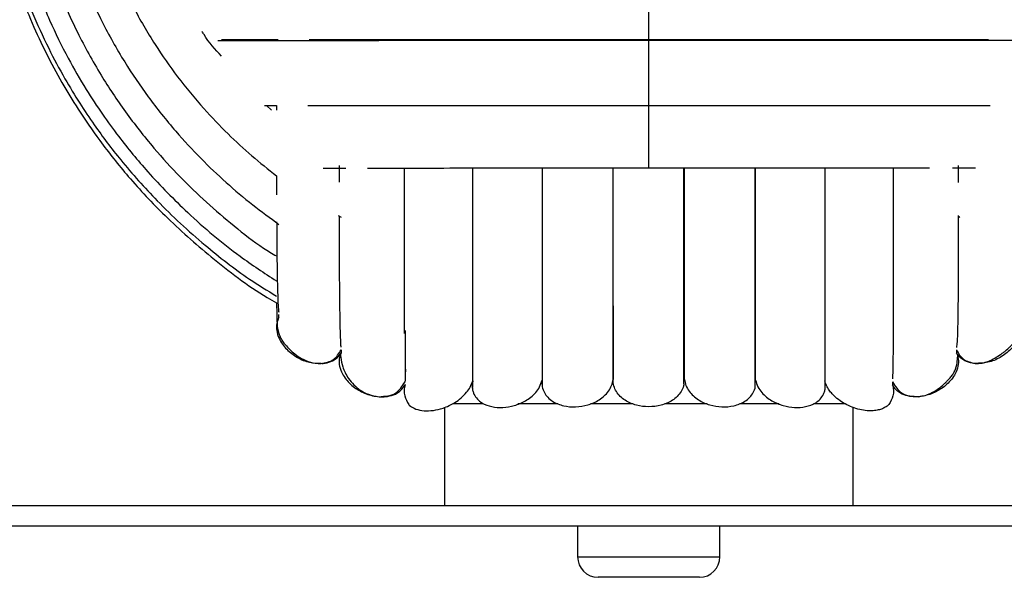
# Paper-space layout '_Izquierda' of a CAD drawing. Header units: millimetres. Extents: x -200 to 200, y -56 to 638.
# Tile 2 of 10: x -62 to 35, y -56 to -1. Entities that reach past the tile are written whole.
import ezdxf

# ---------------------------------------------------------------- set-up
doc = ezdxf.new("R2010")
doc.units = ezdxf.units.MM

psp = doc.layouts.new('_Izquierda')

# ---------------------------------------------------------------- linework, layer by layer
at = {"color": 7, "linetype": 'Continuous', "lineweight": 25}
for p, q in [((-36.921, -9.84), (-37.418, -9.371)), ((-36.441, -9.371), (-36.441, -9.832)), ((30.313, -16.917), (30.313, -15.253)), ((-30.391, -20.152), (-30.12, -20.308)), ((30.316, -20.332), (30.458, -20.251)), ((-36.199, -30.123), (-36.199, -29.841)), ((-30.121, -33.304), (-30.121, -33.596)), ((30.121, -33.304), (30.122, -33.596)), ((-23.812, -35.724), (-23.775, -35.195)), ((-23.86, -36.414), (-23.857, -36.364)), ((23.86, -36.42), (23.86, -36.726)), ((-23.86, -36.684), (-23.86, -36.726)), ((26.405, -37.879), (26.67, -37.821)), ((-20, -38.939), (-20, -48.555)), ((-19.216, -38.555), (-16.21, -38.555)), ((-12.803, -38.555), (-8.895, -38.555)), ((-5.713, -38.555), (-1.574, -38.555)), ((1.57, -38.555), (5.702, -38.555)), ((8.915, -38.555), (12.776, -38.555)), ((16.132, -38.555), (19.272, -38.555)), ((20, -48.555), (20, -38.932)), ((110, -48.555), (-110, -48.555)), ((110, -50.555), (-110, -50.555)), ((-6.965, -50.555), (-6.965, -53.555)), ((6.965, -53.555), (6.965, -50.555)), ((-6.965, -53.555), (6.965, -53.555)), ((4.965, -55.555), (-4.965, -55.555))]:
    psp.add_line(p, q, dxfattribs=at)
for centre, start, end in [((-4.965, -53.555), 180, 270), ((4.965, -53.555), 270, 0)]:
    psp.add_arc(centre, 2, start, end, dxfattribs=at)
for points, knots in [([(-65, 20.945), (-64.887, 18.26), (-64.667, 13), (-62.973, 5.515), (-60.567, -1.187), (-58.063, -6.168), (-55.765, -9.944), (-53.628, -13.042), (-50.828, -16.554), (-47.233, -20.41), (-42.696, -24.385), (-39.019, -27.237), (-36.735, -28.516), (-36.429, -28.688)], [0, 0, 0, 0, 0.134567, 0.263676, 0.383044, 0.491144, 0.542629, 0.604746, 0.679809, 0.767807, 0.868694, 0.982423, 1, 1, 1, 1]), ([(-64.6, 20.945), (-64.53, 18.846), (-64.398, 14.842), (-63.41, 9.201), (-62.072, 4.246), (-60.502, -0.023), (-58.861, -3.629), (-57.268, -6.608), (-55.759, -9.099), (-53.967, -11.774), (-51.508, -15.02), (-47.948, -19.016), (-43.718, -22.9), (-39.776, -25.995), (-37.326, -27.494), (-36.433, -28.04)], [0, 0, 0, 0, 0.10666, 0.203437, 0.29032, 0.367298, 0.434388, 0.491598, 0.538934, 0.582395, 0.655229, 0.7458, 0.85405, 0.946829, 1, 1, 1, 1]), ([(-63.352, 20.945), (-63.274, 18.752), (-63.126, 14.57), (-62.023, 8.689), (-60.531, 3.54), (-58.784, -0.878), (-56.962, -4.594), (-55.197, -7.649), (-53.528, -10.192), (-51.551, -12.909), (-48.844, -16.189), (-44.929, -20.168), (-40.708, -23.757), (-37.643, -25.766), (-36.437, -26.556)], [0, 0, 0, 0, 0.115435, 0.22018, 0.314205, 0.397521, 0.470125, 0.532038, 0.583276, 0.630286, 0.709061, 0.807023, 0.924107, 1, 1, 1, 1]), ([(-61.395, 20.945), (-61.31, 18.702), (-61.147, 14.376), (-59.91, 8.234), (-58.178, 2.735), (-56.066, -2.105), (-53.749, -6.301), (-51.232, -10.083), (-48.621, -13.405), (-45.945, -16.336), (-43.322, -18.88), (-40.586, -21.18), (-38.333, -23.003), (-36.868, -23.86), (-36.442, -24.109)], [0, 0, 0, 0, 0.1253595, 0.241699, 0.3490074, 0.4472684, 0.536488, 0.6166894, 0.7010394, 0.7724833, 0.8385028, 0.905154, 0.9724392, 1, 1, 1, 1]), ([(-58.835, 20.945), (-58.753, 18.803), (-58.594, 14.674), (-57.394, 8.814), (-55.716, 3.574), (-53.671, -1.034), (-51.433, -5.023), (-49.003, -8.613), (-46.486, -11.762), (-43.912, -14.54), (-41.385, -16.936), (-38.845, -19.091), (-37.063, -20.385), (-36.2, -21.012)], [0, 0, 0, 0, 0.129607, 0.249885, 0.360803, 0.462377, 0.55459, 0.637461, 0.72464, 0.798476, 0.866639, 0.935456, 1, 1, 1, 1]), ([(-55.583, 20.945), (-55.504, 18.937), (-55.35, 15.066), (-54.189, 9.579), (-52.569, 4.682), (-50.601, 0.388), (-48.452, -3.319), (-46.125, -6.648), (-43.722, -9.561), (-41.269, -12.12), (-38.895, -14.319), (-37.257, -15.621), (-36.444, -16.268)], [0, 0, 0, 0, 0.138882, 0.267759, 0.386596, 0.495374, 0.594116, 0.68285, 0.776176, 0.855232, 0.928103, 1, 1, 1, 1]), ([(0, -2.987), (0, -2.962), (0, -2.901), (0, -2.435), (0, -1.592), (0, -0.403), (0, 0.89), (0, 2.045), (0, 2.905), (0, 3.456), (0, 3.639), (0, 3.725)], [0, 0, 0, 0, 0.067416, 0.158546, 0.308866, 0.457991, 0.607116, 0.757436, 0.848565, 0.928979, 1, 1, 1, 1]), ([(-41.832, -4.555), (-42.446, -3.885), (-43.14, -3.128), (-43.657, -2.246), (-43.717, -2.145)], [0, 0, 0, 0, 0.884594, 1, 1, 1, 1]), ([(-42.185, -3.004), (-41.821, -3.004), (-40.773, -3.004), (-38.721, -3.004), (-35.828, -3.004), (-32.166, -3.004), (-27.643, -3.004), (-22.164, -3.004), (-16.487, -3.003), (-10.881, -3.003), (-5.578, -3.003), (-1.893, -3.003), (0, -3.003)], [0, 0, 0, 0, 0.038287, 0.110436, 0.196336, 0.295976, 0.409338, 0.536418, 0.677189, 0.778706, 0.886295, 1, 1, 1, 1]), ([(-41.822, -2.917), (-40.581, -2.917), (-38.938, -2.917), (-36.809, -2.917), (-36.287, -2.917)], [0, 0, 0, 0, 0.755013, 1, 1, 1, 1]), ([(-33.254, -2.917), (-33.107, -2.917), (-31.295, -2.917), (-27.195, -2.917), (-21, -2.916), (-14.267, -2.916), (-7.222, -2.916), (-2.408, -2.915), (0, -2.915)], [0, 0, 0, 0, 0.01734, 0.213515, 0.409894, 0.606474, 0.803188, 1, 1, 1, 1]), ([(0, -2.915), (2.408, -2.915), (7.222, -2.915), (14.267, -2.915), (21, -2.914), (27.195, -2.914), (31.294, -2.914), (33.105, -2.914), (33.252, -2.914)], [0, 0, 0, 0, 0.196815, 0.393565, 0.590161, 0.786559, 0.982738, 1, 1, 1, 1]), ([(0, -9.342), (0, -9.342), (0, -9.343), (0, -9.003), (0, -8.286), (0, -7.188), (0, -5.945), (0, -4.784), (0, -3.878), (0, -3.266), (0, -3.027), (0, -2.915)], [0, 0, 0, 0, 0.049375, 0.142268, 0.295496, 0.447506, 0.599516, 0.752744, 0.845636, 0.927605, 1, 1, 1, 1]), ([(0, -3.003), (2.419, -3.003), (7.032, -3.003), (13.474, -3.002), (19.046, -3.002), (23.754, -3.002), (27.646, -3.002), (30.788, -3.002), (33.361, -3.001), (35.746, -3.001), (38.237, -3.001), (40.495, -3), (41.778, -2.999), (42.256, -2.998)], [0, 0, 0, 0, 0.144816, 0.276215, 0.394183, 0.498742, 0.589842, 0.667494, 0.731695, 0.79096, 0.863245, 0.949136, 1, 1, 1, 1]), ([(-37.607, -9.371), (-37.256, -9.371), (-36.885, -9.371), (-36.465, -9.371), (-36.444, -9.371)], [0, 0, 0, 0, 0.9492346, 1, 1, 1, 1]), ([(-33.364, -9.371), (-32.385, -9.371), (-30.13, -9.371), (-26.022, -9.371), (-20.886, -9.371), (-15.542, -9.37), (-10.261, -9.37), (-5.262, -9.37), (-1.786, -9.37), (0, -9.37)], [0, 0, 0, 0, 0.109899, 0.253256, 0.413925, 0.591916, 0.720233, 0.85626, 1, 1, 1, 1]), ([(0, -15.469), (0, -15.475), (0, -15.495), (0, -15.202), (0, -14.538), (0, -13.482), (0, -12.265), (0, -11.109), (0, -10.19), (0, -9.557), (0, -9.298), (0, -9.176)], [0, 0, 0, 0, 0.041331, 0.135009, 0.289534, 0.44283, 0.596127, 0.750651, 0.84433, 0.926992, 1, 1, 1, 1]), ([(0, -9.37), (2.282, -9.37), (6.634, -9.37), (12.706, -9.369), (17.952, -9.369), (22.377, -9.369), (26.03, -9.369), (28.972, -9.369), (31.375, -9.368), (32.752, -9.368), (33.407, -9.368)], [0, 0, 0, 0, 0.183384, 0.349777, 0.499168, 0.631533, 0.746874, 0.845158, 0.926362, 1, 1, 1, 1]), ([(-30.313, -15.255), (-30.313, -15.47), (-30.313, -16.051), (-30.313, -16.565), (-30.313, -16.889)], [0, 0, 0, 0, 0.369849, 1, 1, 1, 1]), ([(-36.438, -16.272), (-36.438, -16.552), (-36.438, -17.215), (-36.436, -17.791), (-36.435, -18.124)], [0, 0, 0, 0, 0.42161, 1, 1, 1, 1]), ([(-31.876, -15.499), (-31.654, -15.499), (-30.971, -15.499), (-30.192, -15.499), (-29.667, -15.499)], [0, 0, 0, 0, 0.3255681, 1, 1, 1, 1]), ([(-27.547, -15.499), (-26.446, -15.499), (-23.917, -15.499), (-19.343, -15.498), (-14.418, -15.498), (-9.525, -15.498), (-4.887, -15.498), (-1.659, -15.497), (0, -15.497)], [0, 0, 0, 0, 0.142396, 0.326945, 0.531349, 0.678731, 0.834933, 1, 1, 1, 1]), ([(-23.946, -15.499), (-23.947, -16.341), (-23.948, -18.693), (-23.951, -21.897), (-23.952, -25.247), (-23.95, -28.179), (-23.946, -30.407), (-23.939, -31.412), (-23.937, -31.683)], [0, 0, 0, 0, 0.122852, 0.342841, 0.515321, 0.708268, 0.921524, 1, 1, 1, 1]), ([(-17.268, -15.498), (-17.268, -16.271), (-17.268, -18.496), (-17.268, -22.1), (-17.268, -26.375), (-17.268, -30.07), (-17.268, -33.092), (-17.268, -35.374), (-17.268, -36.477), (-17.268, -36.996)], [0, 0, 0, 0, 0.077851, 0.224106, 0.392081, 0.581758, 0.720314, 0.868513, 1, 1, 1, 1]), ([(-10.448, -15.498), (-10.448, -16.626), (-10.448, -19.735), (-10.449, -24.286), (-10.449, -29.058), (-10.449, -33.174), (-10.449, -35.244), (-10.449, -36.279)], [0, 0, 0, 0, 0.124609, 0.343539, 0.562408, 0.781242, 1, 1, 1, 1]), ([(-10.43, -15.498), (-10.43, -15.906), (-10.43, -17.747), (-10.431, -21.008), (-10.431, -25.347), (-10.431, -29.178), (-10.431, -32.413), (-10.431, -34.915), (-10.431, -36.223), (-10.431, -36.828)], [0, 0, 0, 0, 0.043427, 0.19582, 0.370848, 0.568509, 0.712923, 0.867408, 1, 1, 1, 1]), ([(-3.5, -36.224), (-3.5, -35.132), (-3.5, -32.949), (-3.5, -28.732), (-3.5, -23.901), (-3.5, -19.457), (-3.5, -16.491), (-3.5, -15.498)], [0, 0, 0, 0, 0.222046, 0.444101, 0.66617, 0.888232, 1, 1, 1, 1]), ([(0, -15.497), (2.12, -15.497), (6.162, -15.497), (11.793, -15.497), (16.644, -15.497), (20.728, -15.496), (24.075, -15.496), (26.255, -15.496), (27.289, -15.496), (27.476, -15.496)], [0, 0, 0, 0, 0.2116, 0.403584, 0.575926, 0.728634, 0.861659, 0.974969, 1, 1, 1, 1]), ([(3.442, -36.623), (3.442, -35.654), (3.442, -33.556), (3.442, -29.316), (3.442, -24.456), (3.442, -19.845), (3.442, -16.751), (3.442, -15.497)], [0, 0, 0, 0, 0.201405, 0.436253, 0.655999, 0.860625, 1, 1, 1, 1]), ([(3.5, -36.224), (3.5, -35.132), (3.5, -32.949), (3.5, -28.732), (3.5, -23.901), (3.5, -19.456), (3.5, -16.49), (3.5, -15.497)], [0, 0, 0, 0, 0.222043, 0.444095, 0.666162, 0.888221, 1, 1, 1, 1]), ([(10.431, -36.804), (10.431, -35.868), (10.43, -33.901), (10.43, -29.886), (10.43, -25.28), (10.43, -20.532), (10.43, -17.105), (10.43, -15.497)], [0, 0, 0, 0, 0.200287, 0.420898, 0.629524, 0.82614, 1, 1, 1, 1]), ([(10.449, -36.279), (10.449, -35.244), (10.449, -33.174), (10.449, -29.058), (10.449, -24.286), (10.448, -19.735), (10.448, -16.625), (10.448, -15.497)], [0, 0, 0, 0, 0.218747, 0.437557, 0.656428, 0.875342, 1, 1, 1, 1]), ([(17.268, -36.974), (17.268, -36.169), (17.268, -34.498), (17.268, -30.732), (17.268, -26.311), (17.268, -21.452), (17.268, -17.829), (17.268, -15.762), (17.268, -15.497)], [0, 0, 0, 0, 0.196538, 0.408111, 0.6082, 0.796802, 0.973887, 1, 1, 1, 1]), ([(23.877, -36.123), (23.889, -35.963), (23.917, -35.577), (23.939, -34.251), (23.951, -32.432), (23.953, -30.349), (23.951, -28.169), (23.947, -25.714), (23.946, -22.923), (23.946, -19.711), (23.946, -17.244), (23.946, -15.782), (23.946, -15.496)], [0, 0, 0, 0, 0.09474, 0.228775, 0.35163, 0.463176, 0.563273, 0.651818, 0.764266, 0.870066, 0.974585, 1, 1, 1, 1]), ([(29.719, -15.496), (30.111, -15.496), (30.909, -15.496), (31.622, -15.496), (31.985, -15.496)], [0, 0, 0, 0, 0.490182, 1, 1, 1, 1]), ([(-30.312, -20.197), (-30.31, -21.012), (-30.308, -22.885), (-30.298, -25.551), (-30.28, -27.974), (-30.254, -29.96), (-30.221, -31.487), (-30.184, -32.567), (-30.154, -32.898), (-30.142, -33.028)], [0, 0, 0, 0, 0.12026, 0.276643, 0.449342, 0.589543, 0.738727, 0.896806, 1, 1, 1, 1]), ([(30.149, -33.057), (30.17, -32.906), (30.22, -32.549), (30.266, -31.3), (30.297, -29.591), (30.31, -27.626), (30.314, -25.568), (30.314, -23.225), (30.314, -21.429), (30.314, -20.258), (30.314, -20.15)], [0, 0, 0, 0, 0.127154, 0.298676, 0.45607, 0.599062, 0.727412, 0.84099, 0.985247, 1, 1, 1, 1]), ([(-36.425, -20.751), (-36.422, -21.301), (-36.414, -22.843), (-36.393, -24.794), (-36.361, -26.686), (-36.32, -28.129), (-36.275, -29.157), (-36.238, -29.47), (-36.223, -29.595)], [0, 0, 0, 0, 0.116565, 0.326988, 0.497686, 0.679226, 0.871502, 1, 1, 1, 1]), ([(-36.429, -28.688), (-36.428, -28.757), (-36.426, -29.171), (-36.419, -29.768), (-36.407, -30.471), (-36.36, -31.077), (-36.267, -31.59), (-36.096, -32.026), (-35.963, -32.272), (-35.808, -32.512), (-35.522, -32.864), (-35.118, -33.301), (-34.586, -33.762), (-33.93, -34.197), (-33.053, -34.579), (-32.435, -34.616), (-32.096, -34.636)], [0, 0, 0, 0, 0.030567, 0.183211, 0.325945, 0.454228, 0.540658, 0.573258, 0.586308, 0.598213, 0.624122, 0.66282, 0.718212, 0.791567, 0.885876, 1, 1, 1, 1]), ([(3.499, -36.188), (3.499, -35.079), (3.499, -32.861), (3.499, -30.151), (3.499, -28.515), (3.499, -28.487)], [0, 0, 0, 0, 0.4957197, 0.9913935, 1, 1, 1, 1]), ([(31.958, -34.628), (32.17, -34.628), (32.558, -34.628), (33.213, -34.432), (33.816, -34.148), (34.293, -33.853), (34.655, -33.596), (34.975, -33.351), (35.303, -33.078), (35.564, -32.783), (35.798, -32.459), (36.051, -31.947), (36.181, -31.406), (36.314, -30.629), (36.395, -29.768), (36.405, -29.099), (36.41, -28.742)], [0, 0, 0, 0, 0.106209, 0.194628, 0.265293, 0.318795, 0.340201, 0.359306, 0.394132, 0.411932, 0.432424, 0.48627, 0.603462, 0.730239, 0.85609, 1, 1, 1, 1]), ([(-3.499, -28.982), (-3.499, -30.287), (-3.499, -33.042), (-3.499, -35.104), (-3.499, -36.188)], [0, 0, 0, 0, 0.4740192, 1, 1, 1, 1]), ([(-36.199, -30.123), (-36.283, -30.313), (-36.462, -30.72), (-36.448, -31.445), (-36.164, -32.345), (-35.478, -33.284), (-34.429, -34.071), (-33.272, -34.582), (-32.463, -34.598), (-32.091, -34.605)], [0, 0, 0, 0, 0.086804, 0.185087, 0.296467, 0.480192, 0.662456, 0.844721, 1, 1, 1, 1]), ([(36.199, -30.123), (36.283, -30.313), (36.463, -30.72), (36.448, -31.445), (36.164, -32.345), (35.478, -33.284), (34.43, -34.072), (33.229, -34.596), (32.374, -34.61), (31.956, -34.616)], [0, 0, 0, 0, 0.085187, 0.181639, 0.290944, 0.471246, 0.650115, 0.828984, 1, 1, 1, 1]), ([(-23.859, -31.386), (-23.859, -31.581), (-23.86, -32.98), (-23.86, -34.638), (-23.86, -36.1), (-23.86, -36.283), (-23.86, -36.32)], [0, 0, 0, 0, 0.067341, 0.482075, 0.896603, 1, 1, 1, 1]), ([(-32.096, -34.636), (-31.648, -34.554), (-30.77, -34.394), (-30.334, -33.654), (-30.121, -33.293)], [0, 0, 0, 0, 0.510961, 1, 1, 1, 1]), ([(-32.091, -34.605), (-32.023, -34.613), (-31.691, -34.649), (-31.135, -34.468), (-30.502, -34.128), (-30.243, -33.766), (-30.121, -33.596)], [0, 0, 0, 0, 0.087547, 0.430349, 0.732838, 1, 1, 1, 1]), ([(-30.121, -33.596), (-30.195, -33.791), (-30.351, -34.207), (-30.296, -34.93), (-29.963, -35.813), (-29.226, -36.71), (-28.134, -37.448), (-26.889, -37.879), (-25.729, -37.93), (-24.823, -37.667), (-24.211, -37.276), (-23.972, -36.902), (-23.86, -36.726)], [0, 0, 0, 0, 0.065517, 0.139697, 0.223764, 0.362433, 0.5, 0.637567, 0.776236, 0.860303, 0.934483, 1, 1, 1, 1]), ([(30.122, -33.596), (30.195, -33.791), (30.351, -34.207), (30.297, -34.93), (29.963, -35.813), (29.227, -36.71), (28.135, -37.448), (26.889, -37.879), (25.729, -37.93), (24.823, -37.667), (24.211, -37.276), (23.973, -36.902), (23.861, -36.726)], [0, 0, 0, 0, 0.065517, 0.139697, 0.223764, 0.362433, 0.5, 0.637567, 0.776236, 0.860303, 0.934483, 1, 1, 1, 1]), ([(30.121, -33.293), (30.32, -33.641), (30.726, -34.351), (31.542, -34.534), (31.958, -34.628)], [0, 0, 0, 0, 0.490152, 1, 1, 1, 1]), ([(31.956, -34.616), (31.934, -34.618), (31.647, -34.645), (31.135, -34.464), (30.502, -34.129), (30.243, -33.766), (30.122, -33.596)], [0, 0, 0, 0, 0.030929, 0.395001, 0.716261, 1, 1, 1, 1]), ([(-30.17, -33.757), (-30.164, -33.849), (-30.139, -34.267), (-29.988, -34.954), (-29.433, -36.189), (-28.472, -37.134), (-27.441, -37.703), (-26.759, -37.819), (-26.405, -37.879)], [0, 0, 0, 0, 0.054478, 0.249096, 0.466036, 0.71541, 0.852351, 1, 1, 1, 1]), ([(27.283, -37.678), (27.505, -37.584), (27.906, -37.414), (28.452, -37.034), (28.88, -36.673), (29.177, -36.383), (29.397, -36.151), (29.613, -35.911), (29.77, -35.684), (29.911, -35.443), (30.136, -34.917), (30.216, -34.391), (30.237, -33.966), (30.247, -33.748)], [0, 0, 0, 0, 0.149951, 0.271681, 0.361256, 0.394776, 0.421646, 0.463093, 0.483584, 0.506732, 0.565637, 0.776641, 1, 1, 1, 1]), ([(-26.405, -37.879), (-25.816, -37.837), (-24.672, -37.755), (-24.125, -36.852), (-23.86, -36.414)], [0, 0, 0, 0, 0.51518, 1, 1, 1, 1]), ([(-17.826, -37.447), (-17.703, -37.286), (-17.458, -36.965), (-17.298, -36.531), (-17.219, -36.314)], [0, 0, 0, 0, 0.500001, 1, 1, 1, 1]), ([(-17.22, -36.32), (-17.241, -36.431), (-17.282, -36.647), (-17.282, -36.987), (-17.228, -37.317), (-17.08, -37.729), (-16.785, -38.142), (-16.206, -38.598), (-15.369, -38.901), (-14.285, -38.977), (-13.158, -38.794), (-12.036, -38.334), (-11.189, -37.663), (-10.661, -36.934), (-10.52, -36.494), (-10.45, -36.274)], [0, 0, 0, 0, 0.031044, 0.060392, 0.090729, 0.122105, 0.184912, 0.247847, 0.37365, 0.498267, 0.623799, 0.749475, 0.874561, 0.93727, 1, 1, 1, 1]), ([(-10.449, -36.279), (-10.455, -36.489), (-10.466, -36.909), (-10.246, -37.49), (-9.888, -37.973), (-9.27, -38.463), (-8.342, -38.821), (-7.157, -38.921), (-5.959, -38.732), (-4.822, -38.242), (-4.034, -37.534), (-3.614, -36.803), (-3.537, -36.39), (-3.499, -36.188)], [0, 0, 0, 0, 0.062689, 0.124975, 0.184411, 0.249022, 0.373973, 0.499019, 0.624392, 0.74977, 0.874596, 0.938493, 1, 1, 1, 1]), ([(3.443, -36.623), (3.436, -36.691), (3.406, -36.962), (3.182, -37.393), (2.805, -37.867), (2.164, -38.369), (1.217, -38.764), (-0.001, -38.913), (-1.218, -38.764), (-2.166, -38.368), (-2.804, -37.866), (-3.188, -37.393), (-3.45, -36.834), (-3.483, -36.427), (-3.5, -36.224)], [0, 0, 0, 0, 0.022091, 0.087358, 0.152419, 0.217635, 0.348034, 0.478406, 0.608779, 0.739178, 0.804399, 0.869467, 0.934742, 1, 1, 1, 1]), ([(3.499, -36.188), (3.537, -36.39), (3.614, -36.803), (4.034, -37.533), (4.822, -38.242), (5.959, -38.732), (7.157, -38.921), (8.343, -38.821), (9.27, -38.462), (9.89, -37.973), (10.237, -37.488), (10.424, -37.078), (10.429, -36.837), (10.429, -36.804)], [0, 0, 0, 0, 0.0649114, 0.1323391, 0.2640791, 0.3964188, 0.5288462, 0.6608935, 0.7927541, 0.8609426, 0.9236586, 0.9893889, 1, 1, 1, 1]), ([(10.45, -36.274), (10.52, -36.494), (10.661, -36.934), (11.189, -37.663), (12.036, -38.334), (13.158, -38.794), (14.285, -38.977), (15.369, -38.901), (16.206, -38.598), (16.784, -38.142), (17.082, -37.729), (17.224, -37.317), (17.274, -37.091), (17.273, -36.976), (17.273, -36.974)], [0, 0, 0, 0, 0.066715, 0.133408, 0.26644, 0.4001, 0.533606, 0.666139, 0.799934, 0.866867, 0.933664, 0.967041, 0.999297, 1, 1, 1, 1]), ([(23.5, -38.652), (23.478, -38.676), (23.434, -38.723), (23.116, -38.956), (22.704, -39.126), (22.253, -39.231), (21.698, -39.276), (21.042, -39.229), (20.308, -39.067), (19.583, -38.794), (18.899, -38.422), (18.355, -38.011), (17.951, -37.608), (17.656, -37.236), (17.394, -36.818), (17.275, -36.476), (17.219, -36.314)], [0, 0, 0, 0, 0.125266, 0.250577, 0.337162, 0.419648, 0.500517, 0.591538, 0.674667, 0.750494, 0.816555, 0.875807, 0.908154, 0.937956, 0.970693, 1, 1, 1, 1]), ([(23.86, -36.414), (24.125, -36.852), (24.672, -37.755), (25.816, -37.837), (26.405, -37.879)], [0, 0, 0, 0, 0.48482, 1, 1, 1, 1]), ([(-23.86, -36.726), (-23.901, -36.898), (-23.985, -37.251), (-23.902, -37.937), (-23.655, -38.376), (-23.5, -38.652)], [0, 0, 0, 0, 0.260133, 0.535493, 1, 1, 1, 1]), ([(-23.5, -38.652), (-23.467, -38.688), (-23.4, -38.762), (-22.863, -39.102), (-22.072, -39.278), (-21.144, -39.256), (-20.287, -39.064), (-19.563, -38.779), (-18.967, -38.457), (-18.375, -38.049), (-18.001, -37.639), (-17.826, -37.447)], [0, 0, 0, 0, 0.165005, 0.341423, 0.500358, 0.632694, 0.749899, 0.815185, 0.8753, 0.941583, 1, 1, 1, 1]), ([(23.86, -36.726), (23.901, -36.898), (23.985, -37.251), (23.902, -37.937), (23.655, -38.376), (23.5, -38.652)], [0, 0, 0, 0, 0.260133, 0.535493, 1, 1, 1, 1])]:
    psp.add_open_spline(points, degree=3, knots=knots, dxfattribs=at)

doc.saveas('drawing.dxf')
